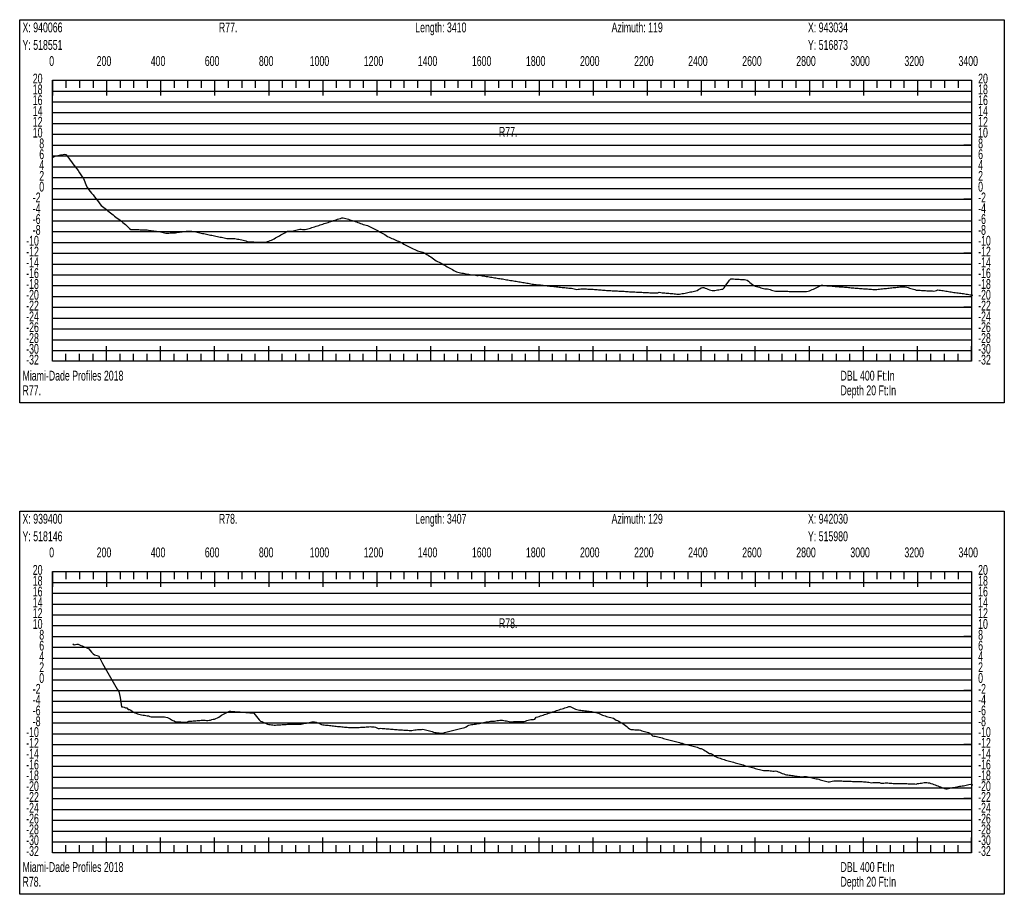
# Model space of a CAD drawing. Header units: feet. Extents: x 1 to 30, y -268 to -1.
# Tile 18 of 94: x 1 to 10, y -218 to -210. Entities that reach past the tile are written whole.
import ezdxf

# ---------------------------------------------------------------- set-up
doc = ezdxf.new("R2010")
doc.units = ezdxf.units.FT
doc.header["$MEASUREMENT"] = 0
doc.layers.add('LABELS', color=7, linetype='Continuous')
doc.layers.add('XSECTION', color=7, linetype='Continuous')

msp = doc.modelspace()

# ---------------------------------------------------------------- linework, layer by layer
at = {"layer": 'XSECTION', "color": 0, "linetype": 'Continuous'}
for points in [[(1, -210.07), (10.106, -210.07), (10.106, -213.615), (1, -213.615), (1, -210.07)], [(1.303, -210.63), (9.803, -210.63), (9.803, -213.23), (1.303, -213.23), (1.303, -210.63)], [(1.303, -210.63), (1.303, -210.771)], [(1.303, -210.63), (1.303, -210.771)], [(1.303, -210.63), (1.303, -210.7)], [(1.303, -210.63), (1.303, -210.7)], [(1.428, -210.63), (1.428, -210.7)], [(1.553, -210.63), (1.553, -210.7)], [(1.678, -210.63), (1.678, -210.7)], [(1.803, -210.63), (1.803, -210.771)], [(1.803, -210.63), (1.803, -210.7)], [(1.928, -210.63), (1.928, -210.7)], [(2.053, -210.63), (2.053, -210.7)], [(2.178, -210.63), (2.178, -210.7)], [(2.303, -210.63), (2.303, -210.771)], [(2.303, -210.63), (2.303, -210.7)], [(2.428, -210.63), (2.428, -210.7)], [(2.553, -210.63), (2.553, -210.7)], [(2.678, -210.63), (2.678, -210.7)], [(2.803, -210.63), (2.803, -210.771)], [(2.803, -210.63), (2.803, -210.7)], [(2.928, -210.63), (2.928, -210.7)], [(3.053, -210.63), (3.053, -210.7)], [(3.178, -210.63), (3.178, -210.7)], [(3.303, -210.63), (3.303, -210.771)], [(3.303, -210.63), (3.303, -210.7)], [(3.428, -210.63), (3.428, -210.7)], [(3.553, -210.63), (3.553, -210.7)], [(3.678, -210.63), (3.678, -210.7)], [(3.803, -210.63), (3.803, -210.771)], [(3.803, -210.63), (3.803, -210.7)], [(3.928, -210.63), (3.928, -210.7)], [(4.053, -210.63), (4.053, -210.7)], [(4.178, -210.63), (4.178, -210.7)], [(4.303, -210.63), (4.303, -210.771)], [(4.303, -210.63), (4.303, -210.7)], [(4.428, -210.63), (4.428, -210.7)], [(4.553, -210.63), (4.553, -210.7)], [(4.678, -210.63), (4.678, -210.7)], [(4.803, -210.63), (4.803, -210.771)], [(4.803, -210.63), (4.803, -210.7)], [(4.928, -210.63), (4.928, -210.7)], [(5.053, -210.63), (5.053, -210.7)], [(5.178, -210.63), (5.178, -210.7)], [(5.303, -210.63), (5.303, -210.771)], [(5.303, -210.63), (5.303, -210.7)], [(5.428, -210.63), (5.428, -210.7)], [(5.553, -210.63), (5.553, -210.7)], [(5.678, -210.63), (5.678, -210.7)], [(5.803, -210.63), (5.803, -210.771)], [(5.803, -210.63), (5.803, -210.7)], [(5.928, -210.63), (5.928, -210.7)], [(6.053, -210.63), (6.053, -210.7)], [(6.178, -210.63), (6.178, -210.7)], [(6.303, -210.63), (6.303, -210.771)], [(6.303, -210.63), (6.303, -210.7)], [(6.428, -210.63), (6.428, -210.7)], [(6.553, -210.63), (6.553, -210.7)], [(6.678, -210.63), (6.678, -210.7)], [(6.803, -210.63), (6.803, -210.771)], [(6.803, -210.63), (6.803, -210.7)], [(6.928, -210.63), (6.928, -210.7)], [(7.053, -210.63), (7.053, -210.7)], [(7.178, -210.63), (7.178, -210.7)], [(7.303, -210.63), (7.303, -210.771)], [(7.303, -210.63), (7.303, -210.7)], [(7.428, -210.63), (7.428, -210.7)], [(7.553, -210.63), (7.553, -210.7)], [(7.678, -210.63), (7.678, -210.7)], [(7.803, -210.63), (7.803, -210.771)], [(7.803, -210.63), (7.803, -210.7)], [(7.928, -210.63), (7.928, -210.7)], [(8.053, -210.63), (8.053, -210.7)], [(8.178, -210.63), (8.178, -210.7)], [(8.303, -210.63), (8.303, -210.771)], [(8.303, -210.63), (8.303, -210.7)], [(8.428, -210.63), (8.428, -210.7)], [(8.553, -210.63), (8.553, -210.7)], [(8.678, -210.63), (8.678, -210.7)], [(8.803, -210.63), (8.803, -210.771)], [(8.803, -210.63), (8.803, -210.7)], [(8.928, -210.63), (8.928, -210.7)], [(9.053, -210.63), (9.053, -210.7)], [(9.178, -210.63), (9.178, -210.7)], [(9.303, -210.63), (9.303, -210.771)], [(9.303, -210.63), (9.303, -210.7)], [(9.428, -210.63), (9.428, -210.7)], [(9.553, -210.63), (9.553, -210.7)], [(9.678, -210.63), (9.678, -210.7)], [(9.803, -210.63), (9.803, -210.771)], [(9.803, -210.63), (9.803, -210.7)], [(1.303, -211.23), (1.373, -211.23)], [(9.803, -211.23), (9.733, -211.23)], [(1.303, -211.73), (1.373, -211.73)], [(9.803, -211.73), (9.733, -211.73)], [(1.303, -212.23), (1.373, -212.23)], [(9.803, -212.23), (9.733, -212.23)], [(1.303, -212.73), (1.373, -212.73)], [(9.803, -212.73), (9.733, -212.73)], [(1.303, -213.23), (1.303, -213.089)], [(1.303, -213.23), (1.303, -213.089)], [(1.303, -213.23), (1.303, -213.16)], [(1.303, -213.23), (1.303, -213.16)], [(1.428, -213.23), (1.428, -213.16)], [(1.553, -213.23), (1.553, -213.16)], [(1.678, -213.23), (1.678, -213.16)], [(1.803, -213.23), (1.803, -213.089)], [(1.803, -213.23), (1.803, -213.16)], [(1.928, -213.23), (1.928, -213.16)], [(2.053, -213.23), (2.053, -213.16)], [(2.178, -213.23), (2.178, -213.16)], [(2.303, -213.23), (2.303, -213.089)], [(2.303, -213.23), (2.303, -213.16)], [(2.428, -213.23), (2.428, -213.16)], [(2.553, -213.23), (2.553, -213.16)], [(2.678, -213.23), (2.678, -213.16)], [(2.803, -213.23), (2.803, -213.089)], [(2.803, -213.23), (2.803, -213.16)], [(2.928, -213.23), (2.928, -213.16)], [(3.053, -213.23), (3.053, -213.16)], [(3.178, -213.23), (3.178, -213.16)], [(3.303, -213.23), (3.303, -213.089)], [(3.303, -213.23), (3.303, -213.16)], [(3.428, -213.23), (3.428, -213.16)], [(3.553, -213.23), (3.553, -213.16)], [(3.678, -213.23), (3.678, -213.16)], [(3.803, -213.23), (3.803, -213.089)], [(3.803, -213.23), (3.803, -213.16)], [(3.928, -213.23), (3.928, -213.16)], [(4.053, -213.23), (4.053, -213.16)], [(4.178, -213.23), (4.178, -213.16)], [(4.303, -213.23), (4.303, -213.089)], [(4.303, -213.23), (4.303, -213.16)], [(4.428, -213.23), (4.428, -213.16)], [(4.553, -213.23), (4.553, -213.16)], [(4.678, -213.23), (4.678, -213.16)], [(4.803, -213.23), (4.803, -213.089)], [(4.803, -213.23), (4.803, -213.16)], [(4.928, -213.23), (4.928, -213.16)], [(5.053, -213.23), (5.053, -213.16)], [(5.178, -213.23), (5.178, -213.16)], [(5.303, -213.23), (5.303, -213.089)], [(5.303, -213.23), (5.303, -213.16)], [(5.428, -213.23), (5.428, -213.16)], [(5.553, -213.23), (5.553, -213.16)], [(5.678, -213.23), (5.678, -213.16)], [(5.803, -213.23), (5.803, -213.089)], [(5.803, -213.23), (5.803, -213.16)], [(5.928, -213.23), (5.928, -213.16)], [(6.053, -213.23), (6.053, -213.16)], [(6.178, -213.23), (6.178, -213.16)], [(6.303, -213.23), (6.303, -213.089)], [(6.303, -213.23), (6.303, -213.16)], [(6.428, -213.23), (6.428, -213.16)], [(6.553, -213.23), (6.553, -213.16)], [(6.678, -213.23), (6.678, -213.16)], [(6.803, -213.23), (6.803, -213.089)], [(6.803, -213.23), (6.803, -213.16)], [(6.928, -213.23), (6.928, -213.16)], [(7.053, -213.23), (7.053, -213.16)], [(7.178, -213.23), (7.178, -213.16)], [(7.303, -213.23), (7.303, -213.089)], [(7.303, -213.23), (7.303, -213.16)], [(7.428, -213.23), (7.428, -213.16)], [(7.553, -213.23), (7.553, -213.16)], [(7.678, -213.23), (7.678, -213.16)], [(7.803, -213.23), (7.803, -213.089)], [(7.803, -213.23), (7.803, -213.16)], [(7.928, -213.23), (7.928, -213.16)], [(8.053, -213.23), (8.053, -213.16)], [(8.178, -213.23), (8.178, -213.16)], [(8.303, -213.23), (8.303, -213.089)], [(8.303, -213.23), (8.303, -213.16)], [(8.428, -213.23), (8.428, -213.16)], [(8.553, -213.23), (8.553, -213.16)], [(8.678, -213.23), (8.678, -213.16)], [(8.803, -213.23), (8.803, -213.089)], [(8.803, -213.23), (8.803, -213.16)], [(8.928, -213.23), (8.928, -213.16)], [(9.053, -213.23), (9.053, -213.16)], [(9.178, -213.23), (9.178, -213.16)], [(9.303, -213.23), (9.303, -213.089)], [(9.303, -213.23), (9.303, -213.16)], [(9.428, -213.23), (9.428, -213.16)], [(9.553, -213.23), (9.553, -213.16)], [(9.678, -213.23), (9.678, -213.16)], [(9.803, -213.23), (9.803, -213.089)], [(9.803, -213.23), (9.803, -213.16)], [(1, -214.615), (10.106, -214.615), (10.106, -218.16), (1, -218.16), (1, -214.615)], [(1.303, -215.175), (9.803, -215.175), (9.803, -217.775), (1.303, -217.775), (1.303, -215.175)], [(1.303, -215.175), (1.303, -215.316)], [(1.303, -215.175), (1.303, -215.316)], [(1.303, -215.175), (1.303, -215.245)], [(1.303, -215.175), (1.303, -215.245)], [(1.428, -215.175), (1.428, -215.245)], [(1.553, -215.175), (1.553, -215.245)], [(1.678, -215.175), (1.678, -215.245)], [(1.803, -215.175), (1.803, -215.316)], [(1.803, -215.175), (1.803, -215.245)], [(1.928, -215.175), (1.928, -215.245)], [(2.053, -215.175), (2.053, -215.245)], [(2.178, -215.175), (2.178, -215.245)], [(2.303, -215.175), (2.303, -215.316)], [(2.303, -215.175), (2.303, -215.245)], [(2.428, -215.175), (2.428, -215.245)], [(2.553, -215.175), (2.553, -215.245)], [(2.678, -215.175), (2.678, -215.245)], [(2.803, -215.175), (2.803, -215.316)], [(2.803, -215.175), (2.803, -215.245)], [(2.928, -215.175), (2.928, -215.245)], [(3.053, -215.175), (3.053, -215.245)], [(3.178, -215.175), (3.178, -215.245)], [(3.303, -215.175), (3.303, -215.316)], [(3.303, -215.175), (3.303, -215.245)], [(3.428, -215.175), (3.428, -215.245)], [(3.553, -215.175), (3.553, -215.245)], [(3.678, -215.175), (3.678, -215.245)], [(3.803, -215.175), (3.803, -215.316)], [(3.803, -215.175), (3.803, -215.245)], [(3.928, -215.175), (3.928, -215.245)], [(4.053, -215.175), (4.053, -215.245)], [(4.178, -215.175), (4.178, -215.245)], [(4.303, -215.175), (4.303, -215.316)], [(4.303, -215.175), (4.303, -215.245)], [(4.428, -215.175), (4.428, -215.245)], [(4.553, -215.175), (4.553, -215.245)], [(4.678, -215.175), (4.678, -215.245)], [(4.803, -215.175), (4.803, -215.316)], [(4.803, -215.175), (4.803, -215.245)], [(4.928, -215.175), (4.928, -215.245)], [(5.053, -215.175), (5.053, -215.245)], [(5.178, -215.175), (5.178, -215.245)], [(5.303, -215.175), (5.303, -215.316)], [(5.303, -215.175), (5.303, -215.245)], [(5.428, -215.175), (5.428, -215.245)], [(5.553, -215.175), (5.553, -215.245)], [(5.678, -215.175), (5.678, -215.245)], [(5.803, -215.175), (5.803, -215.316)], [(5.803, -215.175), (5.803, -215.245)], [(5.928, -215.175), (5.928, -215.245)], [(6.053, -215.175), (6.053, -215.245)], [(6.178, -215.175), (6.178, -215.245)], [(6.303, -215.175), (6.303, -215.316)], [(6.303, -215.175), (6.303, -215.245)], [(6.428, -215.175), (6.428, -215.245)], [(6.553, -215.175), (6.553, -215.245)], [(6.678, -215.175), (6.678, -215.245)], [(6.803, -215.175), (6.803, -215.316)], [(6.803, -215.175), (6.803, -215.245)], [(6.928, -215.175), (6.928, -215.245)], [(7.053, -215.175), (7.053, -215.245)], [(7.178, -215.175), (7.178, -215.245)], [(7.303, -215.175), (7.303, -215.316)], [(7.303, -215.175), (7.303, -215.245)], [(7.428, -215.175), (7.428, -215.245)], [(7.553, -215.175), (7.553, -215.245)], [(7.678, -215.175), (7.678, -215.245)], [(7.803, -215.175), (7.803, -215.316)], [(7.803, -215.175), (7.803, -215.245)], [(7.928, -215.175), (7.928, -215.245)], [(8.053, -215.175), (8.053, -215.245)], [(8.178, -215.175), (8.178, -215.245)], [(8.303, -215.175), (8.303, -215.316)], [(8.303, -215.175), (8.303, -215.245)], [(8.428, -215.175), (8.428, -215.245)], [(8.553, -215.175), (8.553, -215.245)], [(8.678, -215.175), (8.678, -215.245)], [(8.803, -215.175), (8.803, -215.316)], [(8.803, -215.175), (8.803, -215.245)], [(8.928, -215.175), (8.928, -215.245)], [(9.053, -215.175), (9.053, -215.245)], [(9.178, -215.175), (9.178, -215.245)], [(9.303, -215.175), (9.303, -215.316)], [(9.303, -215.175), (9.303, -215.245)], [(9.428, -215.175), (9.428, -215.245)], [(9.553, -215.175), (9.553, -215.245)], [(9.678, -215.175), (9.678, -215.245)], [(9.803, -215.175), (9.803, -215.316)], [(9.803, -215.175), (9.803, -215.245)], [(1.303, -215.775), (1.373, -215.775)], [(9.803, -215.775), (9.733, -215.775)], [(1.303, -216.275), (1.373, -216.275)], [(9.803, -216.275), (9.733, -216.275)], [(1.303, -216.775), (1.373, -216.775)], [(9.803, -216.775), (9.733, -216.775)], [(1.303, -217.275), (1.373, -217.275)], [(9.803, -217.275), (9.733, -217.275)], [(1.303, -217.775), (1.303, -217.634)], [(1.303, -217.775), (1.303, -217.634)], [(1.303, -217.775), (1.303, -217.705)], [(1.303, -217.775), (1.303, -217.705)], [(1.428, -217.775), (1.428, -217.705)], [(1.553, -217.775), (1.553, -217.705)], [(1.678, -217.775), (1.678, -217.705)], [(1.803, -217.775), (1.803, -217.634)], [(1.803, -217.775), (1.803, -217.705)], [(1.928, -217.775), (1.928, -217.705)], [(2.053, -217.775), (2.053, -217.705)], [(2.178, -217.775), (2.178, -217.705)], [(2.303, -217.775), (2.303, -217.634)], [(2.303, -217.775), (2.303, -217.705)], [(2.428, -217.775), (2.428, -217.705)], [(2.553, -217.775), (2.553, -217.705)], [(2.678, -217.775), (2.678, -217.705)], [(2.803, -217.775), (2.803, -217.634)], [(2.803, -217.775), (2.803, -217.705)], [(2.928, -217.775), (2.928, -217.705)], [(3.053, -217.775), (3.053, -217.705)], [(3.178, -217.775), (3.178, -217.705)], [(3.303, -217.775), (3.303, -217.634)], [(3.303, -217.775), (3.303, -217.705)], [(3.428, -217.775), (3.428, -217.705)], [(3.553, -217.775), (3.553, -217.705)], [(3.678, -217.775), (3.678, -217.705)], [(3.803, -217.775), (3.803, -217.634)], [(3.803, -217.775), (3.803, -217.705)], [(3.928, -217.775), (3.928, -217.705)], [(4.053, -217.775), (4.053, -217.705)], [(4.178, -217.775), (4.178, -217.705)], [(4.303, -217.775), (4.303, -217.634)], [(4.303, -217.775), (4.303, -217.705)], [(4.428, -217.775), (4.428, -217.705)], [(4.553, -217.775), (4.553, -217.705)], [(4.678, -217.775), (4.678, -217.705)], [(4.803, -217.775), (4.803, -217.634)], [(4.803, -217.775), (4.803, -217.705)], [(4.928, -217.775), (4.928, -217.705)], [(5.053, -217.775), (5.053, -217.705)], [(5.178, -217.775), (5.178, -217.705)], [(5.303, -217.775), (5.303, -217.634)], [(5.303, -217.775), (5.303, -217.705)], [(5.428, -217.775), (5.428, -217.705)], [(5.553, -217.775), (5.553, -217.705)], [(5.678, -217.775), (5.678, -217.705)], [(5.803, -217.775), (5.803, -217.634)], [(5.803, -217.775), (5.803, -217.705)], [(5.928, -217.775), (5.928, -217.705)], [(6.053, -217.775), (6.053, -217.705)], [(6.178, -217.775), (6.178, -217.705)], [(6.303, -217.775), (6.303, -217.634)], [(6.303, -217.775), (6.303, -217.705)], [(6.428, -217.775), (6.428, -217.705)], [(6.553, -217.775), (6.553, -217.705)], [(6.678, -217.775), (6.678, -217.705)], [(6.803, -217.775), (6.803, -217.634)], [(6.803, -217.775), (6.803, -217.705)], [(6.928, -217.775), (6.928, -217.705)], [(7.053, -217.775), (7.053, -217.705)], [(7.178, -217.775), (7.178, -217.705)], [(7.303, -217.775), (7.303, -217.634)], [(7.303, -217.775), (7.303, -217.705)], [(7.428, -217.775), (7.428, -217.705)], [(7.553, -217.775), (7.553, -217.705)], [(7.678, -217.775), (7.678, -217.705)], [(7.803, -217.775), (7.803, -217.634)], [(7.803, -217.775), (7.803, -217.705)], [(7.928, -217.775), (7.928, -217.705)], [(8.053, -217.775), (8.053, -217.705)], [(8.178, -217.775), (8.178, -217.705)], [(8.303, -217.775), (8.303, -217.634)], [(8.303, -217.775), (8.303, -217.705)], [(8.428, -217.775), (8.428, -217.705)], [(8.553, -217.775), (8.553, -217.705)], [(8.678, -217.775), (8.678, -217.705)], [(8.803, -217.775), (8.803, -217.634)], [(8.803, -217.775), (8.803, -217.705)], [(8.928, -217.775), (8.928, -217.705)], [(9.053, -217.775), (9.053, -217.705)], [(9.178, -217.775), (9.178, -217.705)], [(9.303, -217.775), (9.303, -217.634)], [(9.303, -217.775), (9.303, -217.705)], [(9.428, -217.775), (9.428, -217.705)], [(9.553, -217.775), (9.553, -217.705)], [(9.678, -217.775), (9.678, -217.705)], [(9.803, -217.775), (9.803, -217.634)], [(9.803, -217.775), (9.803, -217.705)]]:
    msp.add_lwpolyline(points, dxfattribs=at)
at = {"layer": 'XSECTION', "color": 0}
for points in [[(1.303, -210.73), (9.803, -210.73)], [(1.303, -210.83), (9.803, -210.83)], [(1.303, -210.93), (9.803, -210.93)], [(1.303, -211.03), (9.803, -211.03)], [(1.303, -211.13), (9.803, -211.13)], [(1.303, -211.23), (9.803, -211.23)], [(1.303, -211.33), (9.803, -211.33)], [(1.303, -211.43), (9.803, -211.43)], [(1.303, -211.53), (9.803, -211.53)], [(1.303, -211.63), (9.803, -211.63)], [(1.303, -211.73), (9.803, -211.73)], [(1.303, -211.83), (9.803, -211.83)], [(1.303, -211.93), (9.803, -211.93)], [(1.303, -212.03), (9.803, -212.03)], [(1.303, -212.13), (9.803, -212.13)], [(1.303, -212.23), (9.803, -212.23)], [(1.303, -212.33), (9.803, -212.33)], [(1.303, -212.43), (9.803, -212.43)], [(1.303, -212.53), (9.803, -212.53)], [(1.303, -212.63), (9.803, -212.63)], [(1.303, -212.73), (9.803, -212.73)], [(1.303, -212.83), (9.803, -212.83)], [(1.303, -212.93), (9.803, -212.93)], [(1.303, -213.03), (9.803, -213.03)], [(1.303, -213.13), (9.803, -213.13)], [(1.303, -215.275), (9.803, -215.275)], [(1.303, -215.375), (9.803, -215.375)], [(1.303, -215.475), (9.803, -215.475)], [(1.303, -215.575), (9.803, -215.575)], [(1.303, -215.675), (9.803, -215.675)], [(1.303, -215.775), (9.803, -215.775)], [(1.303, -215.875), (9.803, -215.875)], [(1.303, -215.975), (9.803, -215.975)], [(1.303, -216.075), (9.803, -216.075)], [(1.303, -216.175), (9.803, -216.175)], [(1.303, -216.275), (9.803, -216.275)], [(1.303, -216.375), (9.803, -216.375)], [(1.303, -216.475), (9.803, -216.475)], [(1.303, -216.575), (9.803, -216.575)], [(1.303, -216.675), (9.803, -216.675)], [(1.303, -216.775), (9.803, -216.775)], [(1.303, -216.875), (9.803, -216.875)], [(1.303, -216.975), (9.803, -216.975)], [(1.303, -217.075), (9.803, -217.075)], [(1.303, -217.175), (9.803, -217.175)], [(1.303, -217.275), (9.803, -217.275)], [(1.303, -217.375), (9.803, -217.375)], [(1.303, -217.475), (9.803, -217.475)], [(1.303, -217.575), (9.803, -217.575)], [(1.303, -217.675), (9.803, -217.675)]]:
    msp.add_lwpolyline(points, dxfattribs=at)
at = {"layer": 'XSECTION', "color": 5, "linetype": 'Continuous'}
for points in [[(1.303, -211.344), (1.3155, -211.338), (1.328, -211.3315), (1.3405, -211.328), (1.353, -211.3255), (1.3655, -211.3235), (1.378, -211.321), (1.3905, -211.319), (1.403, -211.3165), (1.4155, -211.3145), (1.428, -211.3165), (1.4405, -211.3335), (1.453, -211.351), (1.4655, -211.3685), (1.478, -211.3855), (1.4905, -211.403), (1.503, -211.4195), (1.5155, -211.4355), (1.528, -211.4505), (1.5405, -211.466), (1.553, -211.487), (1.5655, -211.506), (1.578, -211.5225), (1.5905, -211.5385), (1.603, -211.569), (1.6155, -211.6045), (1.628, -211.626), (1.6405, -211.6425), (1.653, -211.6585), (1.6655, -211.675), (1.678, -211.691), (1.6905, -211.7075), (1.703, -211.7235), (1.7155, -211.74), (1.728, -211.756), (1.7405, -211.7725), (1.753, -211.7875), (1.7655, -211.7975), (1.778, -211.807), (1.7905, -211.817), (1.803, -211.827), (1.8155, -211.8365), (1.828, -211.8465), (1.8405, -211.8565), (1.853, -211.866), (1.8655, -211.876), (1.878, -211.886), (1.8905, -211.8955), (1.903, -211.9055), (1.9155, -211.9155), (1.928, -211.9255), (1.9405, -211.935), (1.953, -211.945), (1.9655, -211.955), (1.978, -211.9645), (1.9905, -211.976), (2.003, -211.9885), (2.0155, -212.001), (2.028, -212.01), (2.0405, -212.01), (2.053, -212.01), (2.0655, -212.0105), (2.078, -212.011), (2.0905, -212.0115), (2.103, -212.012), (2.1155, -212.0125), (2.128, -212.0135), (2.1405, -212.014), (2.153, -212.0145), (2.1655, -212.015), (2.178, -212.015), (2.1905, -212.0165), (2.203, -212.0185), (2.2155, -212.02), (2.228, -212.022), (2.2405, -212.0235), (2.253, -212.0255), (2.2655, -212.027), (2.278, -212.029), (2.2905, -212.0305), (2.303, -212.0325), (2.3155, -212.034), (2.328, -212.037), (2.3405, -212.0415), (2.353, -212.045), (2.3655, -212.0445), (2.378, -212.0435), (2.3905, -212.043), (2.403, -212.0425), (2.4155, -212.042), (2.428, -212.041), (2.4405, -212.0405), (2.453, -212.0395), (2.4655, -212.036), (2.478, -212.034), (2.4905, -212.0325), (2.503, -212.031), (2.5155, -212.0295), (2.528, -212.0285), (2.5405, -212.027), (2.553, -212.0255), (2.5655, -212.0255), (2.578, -212.0255), (2.5905, -212.0255), (2.603, -212.028), (2.6155, -212.0305), (2.628, -212.0335), (2.6405, -212.036), (2.653, -212.0385), (2.6655, -212.041), (2.678, -212.044), (2.6905, -212.0465), (2.703, -212.049), (2.7155, -212.0515), (2.728, -212.054), (2.7405, -212.057), (2.753, -212.0595), (2.7655, -212.062), (2.778, -212.0645), (2.7905, -212.0675), (2.803, -212.07), (2.8155, -212.0725), (2.828, -212.075), (2.8405, -212.078), (2.853, -212.0805), (2.8655, -212.083), (2.878, -212.0855), (2.8905, -212.0885), (2.903, -212.091), (2.9155, -212.0935), (2.928, -212.0945), (2.9405, -212.0945), (2.953, -212.095), (2.9655, -212.095), (2.978, -212.095), (2.9905, -212.095), (3.003, -212.096), (3.0155, -212.0995), (3.028, -212.0995), (3.0405, -212.102), (3.053, -212.1055), (3.0655, -212.1095), (3.078, -212.113), (3.0905, -212.117), (3.103, -212.1205), (3.1155, -212.1245), (3.128, -212.125), (3.1405, -212.1255), (3.153, -212.1255), (3.1655, -212.126), (3.178, -212.1265), (3.1905, -212.127), (3.203, -212.127), (3.2155, -212.1275), (3.228, -212.128), (3.2405, -212.1285), (3.253, -212.1285), (3.2655, -212.129), (3.278, -212.127), (3.2905, -212.1225), (3.303, -212.1175), (3.3155, -212.113), (3.328, -212.108), (3.3405, -212.103), (3.353, -212.096), (3.3655, -212.089), (3.378, -212.082), (3.3905, -212.075), (3.403, -212.068), (3.4155, -212.061), (3.428, -212.054), (3.4405, -212.047), (3.453, -212.04), (3.4655, -212.033), (3.478, -212.0255), (3.4905, -212.0255), (3.503, -212.0255), (3.5155, -212.025), (3.528, -212.022), (3.5405, -212.019), (3.553, -212.016), (3.5655, -212.013), (3.578, -212.01), (3.5905, -212.007), (3.603, -212.0075), (3.6155, -212.0105), (3.628, -212.0105), (3.6405, -212.0105), (3.653, -212.009), (3.6655, -212.005), (3.678, -212.001), (3.6905, -211.997), (3.703, -211.993), (3.7155, -211.989), (3.728, -211.985), (3.7405, -211.981), (3.753, -211.977), (3.7655, -211.973), (3.778, -211.9685), (3.7905, -211.9645), (3.803, -211.9605), (3.8155, -211.9565), (3.828, -211.9525), (3.8405, -211.9485), (3.853, -211.9445), (3.8655, -211.9405), (3.878, -211.9365), (3.8905, -211.9325), (3.903, -211.9285), (3.9155, -211.9245), (3.928, -211.9205), (3.9405, -211.9165), (3.953, -211.9125), (3.9655, -211.9075), (3.978, -211.9015), (3.9905, -211.903), (4.003, -211.9055), (4.0155, -211.909), (4.028, -211.9125), (4.0405, -211.9165), (4.053, -211.92), (4.0655, -211.924), (4.078, -211.928), (4.0905, -211.932), (4.103, -211.9365), (4.1155, -211.941), (4.128, -211.9455), (4.1405, -211.9495), (4.153, -211.954), (4.1655, -211.9585), (4.178, -211.963), (4.1905, -211.9675), (4.203, -211.9715), (4.2155, -211.975), (4.228, -211.98), (4.2405, -211.9865), (4.253, -211.993), (4.2655, -211.999), (4.278, -212.0055), (4.2905, -212.012), (4.303, -212.018), (4.3155, -212.0245), (4.328, -212.031), (4.3405, -212.037), (4.353, -212.0435), (4.3655, -212.05), (4.378, -212.057), (4.3905, -212.067), (4.403, -212.075), (4.4155, -212.0815), (4.428, -212.087), (4.4405, -212.0925), (4.453, -212.098), (4.4655, -212.1035), (4.478, -212.109), (4.4905, -212.1145), (4.503, -212.12), (4.5155, -212.1255), (4.528, -212.132), (4.5405, -212.1385), (4.553, -212.145), (4.5655, -212.1515), (4.578, -212.1575), (4.5905, -212.164), (4.603, -212.1705), (4.6155, -212.176), (4.628, -212.1825), (4.6405, -212.189), (4.653, -212.195), (4.6655, -212.2015), (4.678, -212.2065), (4.6905, -212.21), (4.703, -212.2135), (4.7155, -212.2165), (4.728, -212.22), (4.7405, -212.226), (4.753, -212.2325), (4.7655, -212.2405), (4.778, -212.2485), (4.7905, -212.257), (4.803, -212.265), (4.8155, -212.273), (4.828, -212.282), (4.8405, -212.292), (4.853, -212.299), (4.8655, -212.3055), (4.878, -212.3125), (4.8905, -212.3195), (4.903, -212.3265), (4.9155, -212.3335), (4.928, -212.3405), (4.9405, -212.3475), (4.953, -212.3545), (4.9655, -212.361), (4.978, -212.368), (4.9905, -212.375), (5.003, -212.382), (5.0155, -212.389), (5.028, -212.3955), (5.0405, -212.4015), (5.053, -212.4045), (5.0655, -212.408), (5.078, -212.411), (5.0905, -212.4145), (5.103, -212.415), (5.1155, -212.4165), (5.128, -212.4205), (5.1405, -212.424), (5.153, -212.425), (5.1655, -212.4255), (5.178, -212.4285), (5.1905, -212.431), (5.203, -212.4305), (5.2155, -212.433), (5.228, -212.435), (5.2405, -212.435), (5.253, -212.4345), (5.2655, -212.4365), (5.278, -212.4385), (5.2905, -212.4405), (5.303, -212.4425), (5.3155, -212.4445), (5.328, -212.4465), (5.3405, -212.4485), (5.353, -212.4505), (5.3655, -212.4525), (5.378, -212.4545), (5.3905, -212.4565), (5.403, -212.4585), (5.4155, -212.4605), (5.428, -212.4625), (5.4405, -212.4645), (5.453, -212.4665), (5.4655, -212.4685), (5.478, -212.471), (5.4905, -212.473), (5.503, -212.475), (5.5155, -212.477), (5.528, -212.479), (5.5405, -212.481), (5.553, -212.483), (5.5655, -212.4855), (5.578, -212.4875), (5.5905, -212.4895), (5.603, -212.4915), (5.6155, -212.4935), (5.628, -212.4955), (5.6405, -212.498), (5.653, -212.5), (5.6655, -212.502), (5.678, -212.504), (5.6905, -212.506), (5.703, -212.508), (5.7155, -212.5115), (5.728, -212.514), (5.7405, -212.5155), (5.753, -212.517), (5.7655, -212.5185), (5.778, -212.5195), (5.7905, -212.521), (5.803, -212.5225), (5.8155, -212.524), (5.828, -212.525), (5.8405, -212.5265), (5.853, -212.528), (5.8655, -212.5295), (5.878, -212.5305), (5.8905, -212.532), (5.903, -212.5335), (5.9155, -212.535), (5.928, -212.536), (5.9405, -212.5375), (5.953, -212.539), (5.9655, -212.5405), (5.978, -212.5415), (5.9905, -212.543), (6.003, -212.5445), (6.0155, -212.546), (6.028, -212.547), (6.0405, -212.5485), (6.053, -212.55), (6.0655, -212.551), (6.078, -212.552), (6.0905, -212.5535), (6.103, -212.5545), (6.1155, -212.5565), (6.128, -212.56), (6.1405, -212.5635), (6.153, -212.5645), (6.1655, -212.563), (6.178, -212.562), (6.1905, -212.561), (6.203, -212.56), (6.2155, -212.56), (6.228, -212.56), (6.2405, -212.5605), (6.253, -212.5615), (6.2655, -212.562), (6.278, -212.5625), (6.2905, -212.5635), (6.303, -212.564), (6.3155, -212.5645), (6.328, -212.5655), (6.3405, -212.567), (6.353, -212.568), (6.3655, -212.569), (6.378, -212.57), (6.3905, -212.571), (6.403, -212.572), (6.4155, -212.573), (6.428, -212.5735), (6.4405, -212.574), (6.453, -212.575), (6.4655, -212.5755), (6.478, -212.5765), (6.4905, -212.577), (6.503, -212.578), (6.5155, -212.5785), (6.528, -212.579), (6.5405, -212.58), (6.553, -212.5805), (6.5655, -212.581), (6.578, -212.5815), (6.5905, -212.5825), (6.603, -212.5835), (6.6155, -212.5845), (6.628, -212.585), (6.6405, -212.586), (6.653, -212.5865), (6.6655, -212.587), (6.678, -212.5875), (6.6905, -212.5885), (6.703, -212.589), (6.7155, -212.5895), (6.728, -212.59), (6.7405, -212.591), (6.753, -212.5915), (6.7655, -212.592), (6.778, -212.5925), (6.7905, -212.5935), (6.803, -212.594), (6.8155, -212.5945), (6.828, -212.595), (6.8405, -212.595), (6.853, -212.595), (6.8655, -212.595), (6.878, -212.595), (6.8905, -212.595), (6.903, -212.595), (6.9155, -212.59), (6.928, -212.5935), (6.9405, -212.5955), (6.953, -212.5965), (6.9655, -212.5975), (6.978, -212.599), (6.9905, -212.6), (7.003, -212.601), (7.0155, -212.602), (7.028, -212.603), (7.0405, -212.604), (7.053, -212.6055), (7.0655, -212.6065), (7.078, -212.6075), (7.0905, -212.6085), (7.103, -212.6095), (7.1155, -212.6065), (7.128, -212.604), (7.1405, -212.6015), (7.153, -212.599), (7.1655, -212.5965), (7.178, -212.5935), (7.1905, -212.591), (7.203, -212.5885), (7.2155, -212.586), (7.228, -212.583), (7.2405, -212.5805), (7.253, -212.578), (7.2655, -212.5755), (7.278, -212.565), (7.2905, -212.558), (7.303, -212.551), (7.3155, -212.5475), (7.328, -212.5465), (7.3405, -212.552), (7.353, -212.557), (7.3655, -212.5625), (7.378, -212.5675), (7.3905, -212.573), (7.403, -212.5755), (7.4155, -212.5755), (7.428, -212.574), (7.4405, -212.5715), (7.453, -212.5695), (7.4655, -212.5675), (7.478, -212.5655), (7.4905, -212.5635), (7.503, -212.5615), (7.5155, -212.5495), (7.528, -212.532), (7.5405, -212.5145), (7.553, -212.4975), (7.5655, -212.48), (7.578, -212.4665), (7.5905, -212.4675), (7.603, -212.468), (7.6155, -212.469), (7.628, -212.4695), (7.6405, -212.4705), (7.653, -212.4715), (7.6655, -212.472), (7.678, -212.473), (7.6905, -212.4735), (7.703, -212.4745), (7.7155, -212.4755), (7.728, -212.479), (7.7405, -212.489), (7.753, -212.4995), (7.7655, -212.5095), (7.778, -212.52), (7.7905, -212.53), (7.803, -212.5335), (7.8155, -212.5365), (7.828, -212.5395), (7.8405, -212.5445), (7.853, -212.549), (7.8655, -212.5535), (7.878, -212.5565), (7.8905, -212.5585), (7.903, -212.56), (7.9155, -212.56), (7.928, -212.563), (7.9405, -212.567), (7.953, -212.5715), (7.9655, -212.5755), (7.978, -212.579), (7.9905, -212.5805), (8.003, -212.581), (8.0155, -212.581), (8.028, -212.5815), (8.0405, -212.5815), (8.053, -212.582), (8.0655, -212.582), (8.078, -212.5825), (8.0905, -212.5825), (8.103, -212.5825), (8.1155, -212.583), (8.128, -212.583), (8.1405, -212.5835), (8.153, -212.5835), (8.1655, -212.584), (8.178, -212.584), (8.1905, -212.5845), (8.203, -212.5845), (8.2155, -212.585), (8.228, -212.585), (8.2405, -212.5855), (8.253, -212.5855), (8.2655, -212.5855), (8.278, -212.5855), (8.2905, -212.5815), (8.303, -212.5765), (8.3155, -212.5715), (8.328, -212.5665), (8.3405, -212.5615), (8.353, -212.5555), (8.3655, -212.5495), (8.378, -212.544), (8.3905, -212.538), (8.403, -212.532), (8.4155, -212.526), (8.428, -212.527), (8.4405, -212.528), (8.453, -212.5295), (8.4655, -212.5305), (8.478, -212.5305), (8.4905, -212.5315), (8.503, -212.5325), (8.5155, -212.534), (8.528, -212.535), (8.5405, -212.5365), (8.553, -212.5375), (8.5655, -212.539), (8.578, -212.54), (8.5905, -212.54), (8.603, -212.541), (8.6155, -212.542), (8.628, -212.5435), (8.6405, -212.5445), (8.653, -212.5455), (8.6655, -212.547), (8.678, -212.548), (8.6905, -212.549), (8.703, -212.5505), (8.7155, -212.551), (8.728, -212.552), (8.7405, -212.553), (8.753, -212.554), (8.7655, -212.555), (8.778, -212.556), (8.7905, -212.557), (8.803, -212.558), (8.8155, -212.5585), (8.828, -212.5595), (8.8405, -212.5605), (8.853, -212.5615), (8.8655, -212.5625), (8.878, -212.5635), (8.8905, -212.5645), (8.903, -212.5655), (8.9155, -212.5655), (8.928, -212.5645), (8.9405, -212.563), (8.953, -212.5615), (8.9655, -212.5605), (8.978, -212.559), (8.9905, -212.5575), (9.003, -212.5565), (9.0155, -212.555), (9.028, -212.5535), (9.0405, -212.5525), (9.053, -212.551), (9.0655, -212.5495), (9.078, -212.5485), (9.0905, -212.547), (9.103, -212.546), (9.1155, -212.5445), (9.128, -212.543), (9.1405, -212.542), (9.153, -212.5405), (9.1655, -212.5405), (9.178, -212.5405), (9.1905, -212.5405), (9.203, -212.5445), (9.2155, -212.548), (9.228, -212.552), (9.2405, -212.5555), (9.253, -212.5595), (9.2655, -212.563), (9.278, -212.567), (9.2905, -212.5705), (9.303, -212.571), (9.3155, -212.572), (9.328, -212.5725), (9.3405, -212.5735), (9.353, -212.574), (9.3655, -212.575), (9.378, -212.576), (9.3905, -212.5765), (9.403, -212.5775), (9.4155, -212.578), (9.428, -212.579), (9.4405, -212.5795), (9.453, -212.5805), (9.4655, -212.5795), (9.478, -212.576), (9.4905, -212.5685), (9.503, -212.5705), (9.5155, -212.5725), (9.528, -212.574), (9.5405, -212.576), (9.553, -212.578), (9.5655, -212.58), (9.578, -212.5825), (9.5905, -212.5845), (9.603, -212.5865), (9.6155, -212.5885), (9.628, -212.5905), (9.6405, -212.5925), (9.653, -212.594), (9.6655, -212.596), (9.678, -212.5975), (9.6905, -212.599), (9.703, -212.6005), (9.7155, -212.6025), (9.728, -212.604), (9.7405, -212.6055), (9.753, -212.6075), (9.7655, -212.61), (9.778, -212.612), (9.7905, -212.614), (9.803, -212.616), (9.8155, -212.6175)], [(1.491, -215.843), (1.503, -215.8535), (1.5155, -215.8495), (1.528, -215.8455), (1.5405, -215.847), (1.553, -215.8525), (1.5655, -215.8575), (1.578, -215.863), (1.5905, -215.868), (1.603, -215.8735), (1.6155, -215.8785), (1.628, -215.884), (1.6405, -215.8895), (1.653, -215.904), (1.6655, -215.9195), (1.678, -215.935), (1.6905, -215.945), (1.703, -215.948), (1.7155, -215.951), (1.728, -215.9535), (1.7405, -215.9745), (1.753, -215.9995), (1.7655, -216.0245), (1.778, -216.0475), (1.7905, -216.069), (1.803, -216.0905), (1.8155, -216.112), (1.828, -216.1335), (1.8405, -216.155), (1.853, -216.1765), (1.8655, -216.1975), (1.878, -216.219), (1.8905, -216.2405), (1.903, -216.262), (1.9155, -216.2835), (1.928, -216.3405), (1.9405, -216.425), (1.953, -216.4255), (1.9655, -216.4305), (1.978, -216.4345), (1.9905, -216.436), (2.003, -216.4495), (2.0155, -216.452), (2.028, -216.458), (2.0405, -216.4665), (2.053, -216.475), (2.0655, -216.4805), (2.078, -216.4855), (2.0905, -216.4895), (2.103, -216.494), (2.1155, -216.497), (2.128, -216.4995), (2.1405, -216.502), (2.153, -216.5045), (2.1655, -216.507), (2.178, -216.5095), (2.1905, -216.51), (2.203, -216.5145), (2.2155, -216.519), (2.228, -216.5195), (2.2405, -216.5195), (2.253, -216.5195), (2.2655, -216.5195), (2.278, -216.519), (2.2905, -216.519), (2.303, -216.519), (2.3155, -216.519), (2.328, -216.519), (2.3405, -216.519), (2.353, -216.522), (2.3655, -216.5255), (2.378, -216.53), (2.3905, -216.538), (2.403, -216.5455), (2.4155, -216.551), (2.428, -216.5565), (2.4405, -216.5635), (2.453, -216.5635), (2.4655, -216.5635), (2.478, -216.5635), (2.4905, -216.564), (2.503, -216.568), (2.5155, -216.569), (2.528, -216.569), (2.5405, -216.5675), (2.553, -216.5635), (2.5655, -216.5595), (2.578, -216.558), (2.5905, -216.557), (2.603, -216.556), (2.6155, -216.555), (2.628, -216.554), (2.6405, -216.553), (2.653, -216.552), (2.6655, -216.551), (2.678, -216.55), (2.6905, -216.549), (2.703, -216.549), (2.7155, -216.549), (2.728, -216.552), (2.7405, -216.552), (2.753, -216.5495), (2.7655, -216.548), (2.778, -216.5435), (2.7905, -216.5395), (2.803, -216.539), (2.8155, -216.533), (2.828, -216.527), (2.8405, -216.52), (2.853, -216.512), (2.8655, -216.5035), (2.878, -216.4975), (2.8905, -216.4915), (2.903, -216.485), (2.9155, -216.479), (2.928, -216.4725), (2.9405, -216.4665), (2.953, -216.467), (2.9655, -216.468), (2.978, -216.469), (2.9905, -216.47), (3.003, -216.471), (3.0155, -216.472), (3.028, -216.473), (3.0405, -216.4735), (3.053, -216.4745), (3.0655, -216.4755), (3.078, -216.4765), (3.0905, -216.4775), (3.103, -216.4785), (3.1155, -216.4795), (3.128, -216.4805), (3.1405, -216.481), (3.153, -216.4815), (3.1655, -216.484), (3.178, -216.499), (3.1905, -216.5145), (3.203, -216.5295), (3.2155, -216.5455), (3.228, -216.557), (3.2405, -216.563), (3.253, -216.569), (3.2655, -216.575), (3.278, -216.5805), (3.2905, -216.5855), (3.303, -216.5885), (3.3155, -216.5905), (3.328, -216.592), (3.3405, -216.5935), (3.353, -216.5945), (3.3655, -216.594), (3.378, -216.593), (3.3905, -216.5925), (3.403, -216.5915), (3.4155, -216.591), (3.428, -216.59), (3.4405, -216.5895), (3.453, -216.5885), (3.4655, -216.588), (3.478, -216.587), (3.4905, -216.5865), (3.503, -216.5855), (3.5155, -216.585), (3.528, -216.585), (3.5405, -216.585), (3.553, -216.585), (3.5655, -216.585), (3.578, -216.585), (3.5905, -216.585), (3.603, -216.585), (3.6155, -216.584), (3.628, -216.581), (3.6405, -216.5785), (3.653, -216.5755), (3.6655, -216.573), (3.678, -216.57), (3.6905, -216.5665), (3.703, -216.565), (3.7155, -216.565), (3.728, -216.565), (3.7405, -216.5675), (3.753, -216.573), (3.7655, -216.5785), (3.778, -216.584), (3.7905, -216.5895), (3.803, -216.5915), (3.8155, -216.5925), (3.828, -216.594), (3.8405, -216.5955), (3.853, -216.597), (3.8655, -216.598), (3.878, -216.5995), (3.8905, -216.601), (3.903, -216.6025), (3.9155, -216.6035), (3.928, -216.605), (3.9405, -216.6065), (3.953, -216.608), (3.9655, -216.609), (3.978, -216.6105), (3.9905, -216.612), (4.003, -216.6135), (4.0155, -216.615), (4.028, -216.6155), (4.0405, -216.616), (4.053, -216.6165), (4.0655, -216.617), (4.078, -216.6175), (4.0905, -216.618), (4.103, -216.6185), (4.1155, -216.6185), (4.128, -216.6175), (4.1405, -216.6165), (4.153, -216.6155), (4.1655, -216.6145), (4.178, -216.6135), (4.1905, -216.613), (4.203, -216.612), (4.2155, -216.611), (4.228, -216.61), (4.2405, -216.609), (4.253, -216.612), (4.2655, -216.612), (4.278, -216.61), (4.2905, -216.614), (4.303, -216.619), (4.3155, -216.626), (4.328, -216.6255), (4.3405, -216.6245), (4.353, -216.6255), (4.3655, -216.6265), (4.378, -216.6275), (4.3905, -216.6285), (4.403, -216.6295), (4.4155, -216.6305), (4.428, -216.6315), (4.4405, -216.6325), (4.453, -216.6335), (4.4655, -216.6345), (4.478, -216.6355), (4.4905, -216.6365), (4.503, -216.6375), (4.5155, -216.638), (4.528, -216.639), (4.5405, -216.6395), (4.553, -216.6405), (4.5655, -216.641), (4.578, -216.6415), (4.5905, -216.643), (4.603, -216.6445), (4.6155, -216.646), (4.628, -216.6455), (4.6405, -216.6425), (4.653, -216.6385), (4.6655, -216.6375), (4.678, -216.637), (4.6905, -216.636), (4.703, -216.6355), (4.7155, -216.6345), (4.728, -216.634), (4.7405, -216.6355), (4.753, -216.639), (4.7655, -216.642), (4.778, -216.6455), (4.7905, -216.649), (4.803, -216.652), (4.8155, -216.6555), (4.828, -216.659), (4.8405, -216.662), (4.853, -216.6635), (4.8655, -216.665), (4.878, -216.6665), (4.8905, -216.668), (4.903, -216.67), (4.9155, -216.6685), (4.928, -216.664), (4.9405, -216.661), (4.953, -216.6575), (4.9655, -216.6545), (4.978, -216.6515), (4.9905, -216.648), (5.003, -216.645), (5.0155, -216.642), (5.028, -216.6385), (5.0405, -216.6355), (5.053, -216.632), (5.0655, -216.629), (5.078, -216.626), (5.0905, -216.6225), (5.103, -216.6195), (5.1155, -216.616), (5.128, -216.6105), (5.1405, -216.603), (5.153, -216.595), (5.1655, -216.591), (5.178, -216.59), (5.1905, -216.589), (5.203, -216.5855), (5.2155, -216.585), (5.228, -216.584), (5.2405, -216.5815), (5.253, -216.579), (5.2655, -216.577), (5.278, -216.574), (5.2905, -216.5705), (5.303, -216.567), (5.3155, -216.5655), (5.328, -216.565), (5.3405, -216.5615), (5.353, -216.56), (5.3655, -216.559), (5.378, -216.558), (5.3905, -216.557), (5.403, -216.556), (5.4155, -216.5535), (5.428, -216.551), (5.4405, -216.5485), (5.453, -216.5485), (5.4655, -216.55), (5.478, -216.552), (5.4905, -216.554), (5.503, -216.5555), (5.5155, -216.5575), (5.528, -216.5605), (5.5405, -216.564), (5.553, -216.5635), (5.5655, -216.563), (5.578, -216.563), (5.5905, -216.5625), (5.603, -216.562), (5.6155, -216.562), (5.628, -216.5615), (5.6405, -216.5615), (5.653, -216.561), (5.6655, -216.5605), (5.678, -216.5575), (5.6905, -216.5535), (5.703, -216.5495), (5.7155, -216.5455), (5.728, -216.542), (5.7405, -216.542), (5.753, -216.542), (5.7655, -216.5395), (5.778, -216.523), (5.7905, -216.5185), (5.803, -216.5145), (5.8155, -216.5105), (5.828, -216.5065), (5.8405, -216.5025), (5.853, -216.498), (5.8655, -216.494), (5.878, -216.49), (5.8905, -216.486), (5.903, -216.4815), (5.9155, -216.4775), (5.928, -216.4735), (5.9405, -216.4695), (5.953, -216.465), (5.9655, -216.461), (5.978, -216.457), (5.9905, -216.453), (6.003, -216.449), (6.0155, -216.4445), (6.028, -216.4405), (6.0405, -216.4365), (6.053, -216.4325), (6.0655, -216.428), (6.078, -216.424), (6.0905, -216.424), (6.103, -216.428), (6.1155, -216.434), (6.128, -216.44), (6.1405, -216.446), (6.153, -216.452), (6.1655, -216.454), (6.178, -216.4555), (6.1905, -216.457), (6.203, -216.4585), (6.2155, -216.46), (6.228, -216.4615), (6.2405, -216.463), (6.253, -216.4645), (6.2655, -216.466), (6.278, -216.468), (6.2905, -216.4695), (6.303, -216.471), (6.3155, -216.4745), (6.328, -216.4785), (6.3405, -216.482), (6.353, -216.485), (6.3655, -216.491), (6.378, -216.4975), (6.3905, -216.5035), (6.403, -216.507), (6.4155, -216.5105), (6.428, -216.5145), (6.4405, -216.518), (6.453, -216.5215), (6.4655, -216.5245), (6.478, -216.528), (6.4905, -216.5315), (6.503, -216.539), (6.5155, -216.548), (6.528, -216.5515), (6.5405, -216.5585), (6.553, -216.5665), (6.5655, -216.5735), (6.578, -216.579), (6.5905, -216.589), (6.603, -216.599), (6.6155, -216.609), (6.628, -216.6195), (6.6405, -216.6295), (6.653, -216.636), (6.6655, -216.636), (6.678, -216.6365), (6.6905, -216.6375), (6.703, -216.638), (6.7155, -216.639), (6.728, -216.6395), (6.7405, -216.641), (6.753, -216.649), (6.7655, -216.65), (6.778, -216.6545), (6.7905, -216.657), (6.803, -216.659), (6.8155, -216.663), (6.828, -216.6705), (6.8405, -216.683), (6.853, -216.693), (6.8655, -216.697), (6.878, -216.6985), (6.8905, -216.7), (6.903, -216.7025), (6.9155, -216.7075), (6.928, -216.7105), (6.9405, -216.714), (6.953, -216.7175), (6.9655, -216.7205), (6.978, -216.724), (6.9905, -216.727), (7.003, -216.7305), (7.0155, -216.734), (7.028, -216.737), (7.0405, -216.7405), (7.053, -216.744), (7.0655, -216.747), (7.078, -216.7505), (7.0905, -216.7535), (7.103, -216.757), (7.1155, -216.7605), (7.128, -216.7635), (7.1405, -216.767), (7.153, -216.7705), (7.1655, -216.7735), (7.178, -216.777), (7.1905, -216.78), (7.203, -216.7835), (7.2155, -216.787), (7.228, -216.79), (7.2405, -216.7935), (7.253, -216.797), (7.2655, -216.8), (7.278, -216.805), (7.2905, -216.812), (7.303, -216.812), (7.3155, -216.818), (7.328, -216.8245), (7.3405, -216.832), (7.353, -216.8395), (7.3655, -216.8475), (7.378, -216.8565), (7.3905, -216.8565), (7.403, -216.865), (7.4155, -216.8735), (7.428, -216.882), (7.4405, -216.8885), (7.453, -216.893), (7.4655, -216.8975), (7.478, -216.902), (7.4905, -216.906), (7.503, -216.9105), (7.5155, -216.9145), (7.528, -216.918), (7.5405, -216.9215), (7.553, -216.925), (7.5655, -216.9285), (7.578, -216.932), (7.5905, -216.9355), (7.603, -216.939), (7.6155, -216.9425), (7.628, -216.946), (7.6405, -216.9495), (7.653, -216.953), (7.6655, -216.9565), (7.678, -216.96), (7.6905, -216.9635), (7.703, -216.967), (7.7155, -216.9705), (7.728, -216.974), (7.7405, -216.9775), (7.753, -216.981), (7.7655, -216.9845), (7.778, -216.988), (7.7905, -216.9915), (7.803, -216.995), (7.8155, -216.9985), (7.828, -217.002), (7.8405, -217.0055), (7.853, -217.009), (7.8655, -217.0125), (7.878, -217.0155), (7.8905, -217.015), (7.903, -217.015), (7.9155, -217.015), (7.928, -217.015), (7.9405, -217.0175), (7.953, -217.019), (7.9655, -217.0195), (7.978, -217.02), (7.9905, -217.0165), (8.003, -217.0195), (8.0155, -217.0265), (8.028, -217.0315), (8.0405, -217.0365), (8.053, -217.0415), (8.0655, -217.0465), (8.078, -217.0515), (8.0905, -217.0545), (8.103, -217.0545), (8.1155, -217.0565), (8.128, -217.0585), (8.1405, -217.0605), (8.153, -217.062), (8.1655, -217.064), (8.178, -217.066), (8.1905, -217.068), (8.203, -217.0695), (8.2155, -217.0715), (8.228, -217.0735), (8.2405, -217.0735), (8.253, -217.07), (8.2655, -217.07), (8.278, -217.071), (8.2905, -217.0735), (8.303, -217.0765), (8.3155, -217.079), (8.328, -217.0815), (8.3405, -217.085), (8.353, -217.088), (8.3655, -217.0905), (8.378, -217.0925), (8.3905, -217.096), (8.403, -217.1005), (8.4155, -217.1045), (8.428, -217.1075), (8.4405, -217.11), (8.453, -217.1125), (8.4655, -217.115), (8.478, -217.119), (8.4905, -217.1195), (8.503, -217.117), (8.5155, -217.1125), (8.528, -217.11), (8.5405, -217.11), (8.553, -217.11), (8.5655, -217.1105), (8.578, -217.111), (8.5905, -217.1115), (8.603, -217.1115), (8.6155, -217.112), (8.628, -217.1125), (8.6405, -217.113), (8.653, -217.1135), (8.6655, -217.114), (8.678, -217.1145), (8.6905, -217.1145), (8.703, -217.115), (8.7155, -217.1155), (8.728, -217.116), (8.7405, -217.1165), (8.753, -217.117), (8.7655, -217.117), (8.778, -217.1175), (8.7905, -217.118), (8.803, -217.1185), (8.8155, -217.119), (8.828, -217.1195), (8.8405, -217.1215), (8.853, -217.124), (8.8655, -217.127), (8.878, -217.1285), (8.8905, -217.1245), (8.903, -217.1245), (8.9155, -217.125), (8.928, -217.125), (8.9405, -217.125), (8.953, -217.125), (8.9655, -217.131), (8.978, -217.1305), (8.9905, -217.1305), (9.003, -217.1295), (9.0155, -217.129), (9.028, -217.1295), (9.0405, -217.1305), (9.053, -217.132), (9.0655, -217.133), (9.078, -217.1345), (9.0905, -217.135), (9.103, -217.135), (9.1155, -217.1355), (9.128, -217.1355), (9.1405, -217.1355), (9.153, -217.136), (9.1655, -217.136), (9.178, -217.136), (9.1905, -217.1365), (9.203, -217.1365), (9.2155, -217.137), (9.228, -217.1375), (9.2405, -217.138), (9.253, -217.1385), (9.2655, -217.139), (9.278, -217.1395), (9.2905, -217.14), (9.303, -217.1365), (9.3155, -217.134), (9.328, -217.132), (9.3405, -217.1305), (9.353, -217.1285), (9.3655, -217.126), (9.378, -217.125), (9.3905, -217.1255), (9.403, -217.1275), (9.4155, -217.13), (9.428, -217.1345), (9.4405, -217.1395), (9.453, -217.144), (9.4655, -217.1485), (9.478, -217.153), (9.4905, -217.1575), (9.503, -217.162), (9.5155, -217.1665), (9.528, -217.171), (9.5405, -217.1755), (9.553, -217.18), (9.5655, -217.1845), (9.578, -217.183), (9.5905, -217.1805), (9.603, -217.178), (9.6155, -217.1755), (9.628, -217.173), (9.6405, -217.1705), (9.653, -217.1685), (9.6655, -217.166), (9.678, -217.1635), (9.6905, -217.161), (9.703, -217.159), (9.7155, -217.1575), (9.728, -217.156), (9.7405, -217.1545), (9.753, -217.1515), (9.7655, -217.148), (9.778, -217.144), (9.7905, -217.14), (9.803, -217.144), (9.8155, -217.1475)]]:
    msp.add_lwpolyline(points, dxfattribs=at)

# ---------------------------------------------------------------- texts
at = {"layer": 'LABELS', "color": 0, "width": 0.666667}
for s, p in [('X: 940066', (1.026, -210.187)), ('R77.', (2.842, -210.187)), ('Length: 3410', (4.658, -210.187)), ('Azimuth: 119', (6.474, -210.187)), ('X: 943034', (8.29, -210.187)), ('Y: 518551', (1.026, -210.349)), ('Y: 516873', (8.29, -210.349)), ('0', (1.273, -210.498)), ('0', (1.273, -210.498)), ('200', (1.712, -210.498)), ('400', (2.212, -210.498)), ('600', (2.712, -210.498)), ('800', (3.212, -210.498)), ('1000', (3.682, -210.498)), ('1200', (4.182, -210.498)), ('1400', (4.682, -210.498)), ('1600', (5.182, -210.498)), ('1800', (5.682, -210.498)), ('2000', (6.182, -210.498)), ('2200', (6.682, -210.498)), ('2400', (7.182, -210.498)), ('2600', (7.682, -210.498)), ('2800', (8.182, -210.498)), ('3000', (8.682, -210.498)), ('3200', (9.182, -210.498)), ('3400', (9.682, -210.498)), ('20', (1.121, -210.66)), ('20', (9.864, -210.66)), ('18', (1.121, -210.76)), ('18', (9.864, -210.76)), ('16', (1.121, -210.86)), ('16', (9.864, -210.86)), ('14', (1.121, -210.96)), ('14', (9.864, -210.96)), ('12', (1.121, -211.06)), ('12', (9.864, -211.06)), ('10', (1.121, -211.16)), ('R77.', (5.432, -211.153)), ('10', (9.864, -211.16)), ('8', (1.181, -211.26)), ('8', (9.864, -211.26)), ('6', (1.181, -211.36)), ('6', (9.864, -211.36)), ('4', (1.181, -211.46)), ('4', (9.864, -211.46)), ('2', (1.181, -211.56)), ('2', (9.864, -211.56)), ('0', (1.181, -211.66)), ('0', (9.864, -211.66)), ('-2', (1.121, -211.76)), ('-2', (9.864, -211.76)), ('-4', (1.121, -211.86)), ('-4', (9.864, -211.86)), ('-6', (1.121, -211.96)), ('-6', (9.864, -211.96)), ('-8', (1.121, -212.06)), ('-8', (9.864, -212.06)), ('-10', (1.06, -212.16)), ('-10', (9.864, -212.16)), ('-12', (1.06, -212.26)), ('-12', (9.864, -212.26)), ('-14', (1.06, -212.36)), ('-14', (9.864, -212.36)), ('-16', (1.06, -212.46)), ('-16', (9.864, -212.46)), ('-18', (1.06, -212.56)), ('-18', (9.864, -212.56)), ('-20', (1.06, -212.66)), ('-20', (9.864, -212.66)), ('-22', (1.06, -212.76)), ('-22', (9.864, -212.76)), ('-24', (1.06, -212.86)), ('-24', (9.864, -212.86)), ('-26', (1.06, -212.96)), ('-26', (9.864, -212.96)), ('-28', (1.06, -213.06)), ('-28', (9.864, -213.06)), ('-30', (1.06, -213.16)), ('-30', (9.864, -213.16)), ('-32', (1.06, -213.26)), ('-32', (9.864, -213.26)), ('DBL 400 Ft:In', (8.591, -213.408)), ('Depth 20 Ft:In', (8.591, -213.544)), ('X: 939400', (1.026, -214.732)), ('R78.', (2.842, -214.732)), ('Length: 3407', (4.658, -214.732)), ('Azimuth: 129', (6.474, -214.732)), ('X: 942030', (8.29, -214.732)), ('Y: 518146', (1.026, -214.894)), ('Y: 515980', (8.29, -214.894)), ('0', (1.273, -215.043)), ('0', (1.273, -215.043)), ('200', (1.712, -215.043)), ('400', (2.212, -215.043)), ('600', (2.712, -215.043)), ('800', (3.212, -215.043)), ('1000', (3.682, -215.043)), ('1200', (4.182, -215.043)), ('1400', (4.682, -215.043)), ('1600', (5.182, -215.043)), ('1800', (5.682, -215.043)), ('2000', (6.182, -215.043)), ('2200', (6.682, -215.043)), ('2400', (7.182, -215.043)), ('2600', (7.682, -215.043)), ('2800', (8.182, -215.043)), ('3000', (8.682, -215.043)), ('3200', (9.182, -215.043)), ('3400', (9.682, -215.043)), ('20', (1.121, -215.205)), ('20', (9.864, -215.205)), ('18', (1.121, -215.305)), ('18', (9.864, -215.305)), ('16', (1.121, -215.405)), ('16', (9.864, -215.405)), ('14', (1.121, -215.505)), ('14', (9.864, -215.505)), ('12', (1.121, -215.605)), ('12', (9.864, -215.605)), ('10', (1.121, -215.705)), ('R78.', (5.432, -215.698)), ('10', (9.864, -215.705)), ('8', (1.181, -215.805)), ('8', (9.864, -215.805)), ('6', (1.181, -215.905)), ('6', (9.864, -215.905)), ('4', (1.181, -216.005)), ('4', (9.864, -216.005)), ('2', (1.181, -216.105)), ('2', (9.864, -216.105)), ('0', (1.181, -216.205)), ('0', (9.864, -216.205)), ('-2', (1.121, -216.305)), ('-2', (9.864, -216.305)), ('-4', (1.121, -216.405)), ('-4', (9.864, -216.405)), ('-6', (1.121, -216.505)), ('-6', (9.864, -216.505)), ('-8', (1.121, -216.605)), ('-8', (9.864, -216.605)), ('-10', (1.06, -216.705)), ('-10', (9.864, -216.705)), ('-12', (1.06, -216.805)), ('-12', (9.864, -216.805)), ('-14', (1.06, -216.905)), ('-14', (9.864, -216.905)), ('-16', (1.06, -217.005)), ('-16', (9.864, -217.005)), ('-18', (1.06, -217.105)), ('-18', (9.864, -217.105)), ('-20', (1.06, -217.205)), ('-20', (9.864, -217.205)), ('-22', (1.06, -217.305)), ('-22', (9.864, -217.305)), ('-24', (1.06, -217.405)), ('-24', (9.864, -217.405)), ('-26', (1.06, -217.505)), ('-26', (9.864, -217.505)), ('-28', (1.06, -217.605)), ('-28', (9.864, -217.605)), ('-30', (1.06, -217.705)), ('-30', (9.864, -217.705)), ('-32', (1.06, -217.805)), ('-32', (9.864, -217.805)), ('DBL 400 Ft:In', (8.591, -217.953)), ('Depth 20 Ft:In', (8.591, -218.089))]:
    msp.add_text(s, height=0.091, dxfattribs=at).set_placement(p)
at = {"layer": 'LABELS', "color": 5, "width": 0.666667}
for s, p in [('Miami-Dade Profiles 2018', (1.026, -213.408)), ('R77.', (1.026, -213.544)), ('Miami-Dade Profiles 2018', (1.026, -217.953)), ('R78.', (1.026, -218.089))]:
    msp.add_text(s, height=0.091, dxfattribs=at).set_placement(p)

doc.saveas('drawing.dxf')
